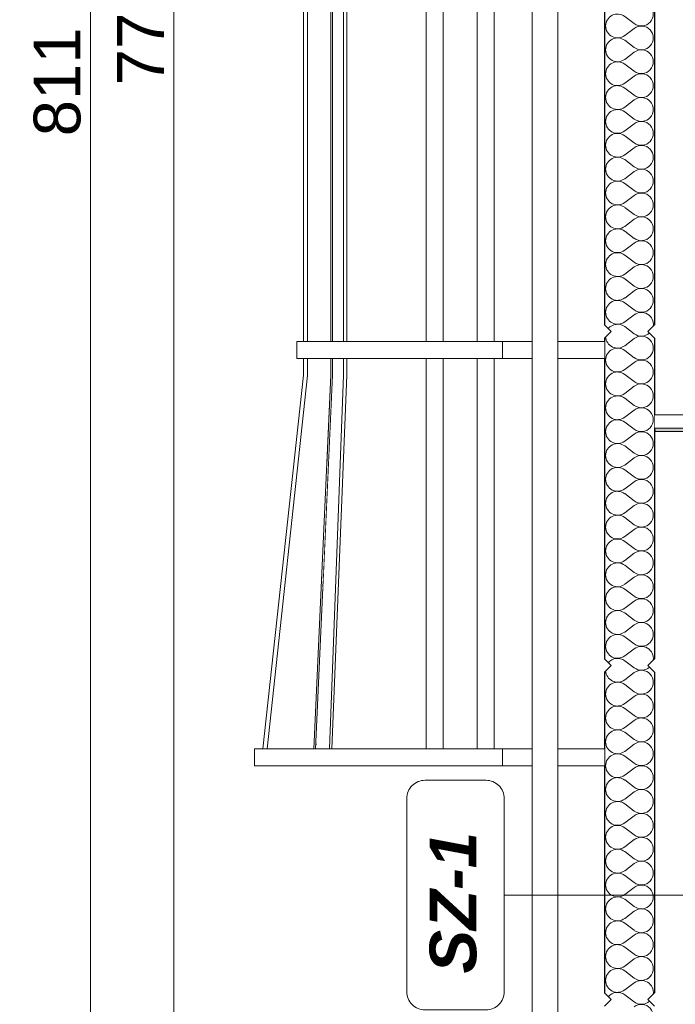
# Model space of a CAD drawing. Header units: millimetres. Extents: x -12989 to 402831, y -50461 to 30884.
# Tile 15 of 175: x 360325 to 362289, y -44675 to -41727. Entities that reach past the tile are written whole.
import ezdxf

# ---------------------------------------------------------------- set-up
doc = ezdxf.new("R2010")
doc.units = ezdxf.units.MM
doc.header["$MEASUREMENT"] = 0
doc.linetypes.add('Wipeout_Contour', pattern=[1000, 0, -1000])
for name, color, linetype in [('A_OZN_ODNOSNIKI', 7, 'Continuous'), ('A_WN_SUFITY', 7, 'Continuous'), ('Nowe_A__SCIANY', 7, 'Continuous'), ('Nowe_A_WN_WYPOSAZENIE', 7, 'Continuous'), ('Nowe_A_WYM', 7, 'Continuous')]:
    doc.layers.add(name, color=color, linetype=linetype)
for name, color, linetype, lineweight in [('A_OZN_ODNOSNIKI_Nr_pióra__6', 7, 'Continuous', 13), ('A_OZN_ODNOSNIKI_Nr_pióra__85', 7, 'Continuous', 13), ('A_WN_SUFITY_Nr_pióra__2', 7, 'Continuous', 13), ('A_WN_SUFITY_Nr_pióra__49', 7, 'Continuous', 15), ('Nowe_A__SCIANY_Nr_pióra__27', 7, 'Continuous', 25), ('Nowe_A_WN_WYPOSAZENIE_Nr_pióra__4', 7, 'Continuous', 13), ('Nowe_A_WYM_Nr_pióra__1', 7, 'Continuous', 13), ('Nowe_A_WYM_Nr_pióra__45', 7, 'Continuous', 15), ('Nowe_A_WYM_Nr_pióra__85', 7, 'Continuous', 13)]:
    doc.layers.add(name, color=color, linetype=linetype, lineweight=lineweight)
doc.layers.add('Nowe_A__SCIANY_Nr_pióra__174', color=7, linetype='Continuous', lineweight=5, true_color=0x6a6a6a)
doc.styles.add('STYL_AUTOMATYCZNY_4', font='arial.ttf')
doc.styles.add('STYL_AUTOMATYCZNY_6', font='arial.ttf')
doc.dimstyles.new('STYL_AUTOMATYCZNY__2', dxfattribs={"dimtxt": 139.999998, "dimasz": 57, "dimexe": 0.18, "dimexo": 0.0625, "dimgap": 0, "dimtad": 1, "dimdec": 0, "dimlfac": 0.1, "dimzin": 0, "dimdsep": 46, "dimtxsty": 'STYL_AUTOMATYCZNY_4', "dimblk": 'ARROWHEAD_6', "dimblk1": 'ARROWHEAD_6', "dimblk2": 'ARROWHEAD_6', "dimcen": 0.09, "dimse1": 1, "dimse2": 1, "dimclrd": 7, "dimclre": 7, "dimclrt": 7, "dimadec": 0, "dimazin": 0, "dimtfac": 1, "dimtdec": 4, "dimtmove": 0, "dimatfit": 3, "dimfxl": 0, "dimtolj": 1, "dimtzin": 0, "dimarcsym": 0})

# ---------------------------------------------------------------- blocks, each defined once
blk = doc.blocks.new('*X12', base_point=(362576.7, -45960.6))
at = {"layer": 'Nowe_A__SCIANY_Nr_pióra__174', "color": 251, "linetype": 'Continuous', "lineweight": 5, "true_color": 0x6a6a6a}
for p, q in [((362166, -41739.2), (362137.5, -41717.7)), ((362166, -41753.4), (362137.5, -41774.9)), ((362166, -41810.6), (362137.5, -41789.2)), ((362166, -41824.9), (362137.5, -41846.3)), ((362166, -41882), (362137.5, -41860.6)), ((362166, -41896.3), (362137.5, -41917.7)), ((362166, -41953.4), (362137.5, -41932)), ((362166, -41967.7), (362137.5, -41989.2)), ((362166, -42024.9), (362137.5, -42003.4)), ((362166, -42039.2), (362137.5, -42060.6)), ((362166, -42096.3), (362137.5, -42074.9)), ((362166, -42110.6), (362137.5, -42132)), ((362166, -42167.7), (362137.5, -42146.3)), ((362166, -42182), (362137.5, -42203.4)), ((362166, -42239.2), (362137.5, -42217.7)), ((362166, -42253.4), (362137.5, -42274.9)), ((362166, -42310.6), (362137.5, -42289.2)), ((362166, -42324.9), (362137.5, -42346.3)), ((362166, -42382), (362137.5, -42360.6)), ((362166, -42396.3), (362137.5, -42417.7)), ((362166, -42453.4), (362137.5, -42432)), ((362166, -42467.7), (362137.5, -42489.2)), ((362166, -42524.9), (362137.5, -42503.4)), ((362166, -42539.2), (362137.5, -42560.6)), ((362166, -42596.3), (362137.5, -42574.9)), ((362166, -42610.6), (362137.5, -42632)), ((362166, -42667.7), (362137.5, -42646.3)), ((362166, -42682), (362137.5, -42703.4)), ((362166, -42739.2), (362137.5, -42717.7)), ((362166, -42753.4), (362137.5, -42774.9)), ((362166, -42810.6), (362137.5, -42789.2)), ((362166, -42824.9), (362137.5, -42846.3)), ((362166, -42882), (362137.5, -42860.6)), ((362166, -42896.3), (362137.5, -42917.7)), ((362166, -42953.4), (362137.5, -42932)), ((362166, -42967.7), (362137.5, -42989.2)), ((362166, -43024.9), (362137.5, -43003.4)), ((362166, -43039.2), (362137.5, -43060.6)), ((362166, -43096.3), (362137.5, -43074.9)), ((362166, -43110.6), (362137.5, -43132)), ((362166, -43167.7), (362137.5, -43146.3)), ((362166, -43182), (362137.5, -43203.4)), ((362166, -43239.2), (362137.5, -43217.7)), ((362166, -43253.4), (362137.5, -43274.9)), ((362166, -43310.6), (362137.5, -43289.2)), ((362166, -43324.9), (362137.5, -43346.3)), ((362166, -43382), (362137.5, -43360.6)), ((362166, -43396.3), (362137.5, -43417.7)), ((362166, -43453.4), (362137.5, -43432)), ((362166, -43467.7), (362137.5, -43489.2)), ((362166, -43524.9), (362137.5, -43503.4)), ((362166, -43539.2), (362137.5, -43560.6)), ((362166, -43596.3), (362137.5, -43574.9)), ((362166, -43610.6), (362137.5, -43632)), ((362166, -43667.7), (362137.5, -43646.3)), ((362166, -43682), (362137.5, -43703.4)), ((362166, -43739.2), (362137.5, -43717.7)), ((362166, -43753.4), (362137.5, -43774.9)), ((362166, -43810.6), (362137.5, -43789.2)), ((362166, -43824.9), (362137.5, -43846.3)), ((362166, -43882), (362137.5, -43860.6)), ((362166, -43896.3), (362137.5, -43917.7)), ((362166, -43953.4), (362137.5, -43932)), ((362166, -43967.7), (362137.5, -43989.2)), ((362166, -44024.9), (362137.5, -44003.4)), ((362166, -44039.2), (362137.5, -44060.6)), ((362166, -44096.3), (362137.5, -44074.9)), ((362166, -44110.6), (362137.5, -44132)), ((362166, -44167.7), (362137.5, -44146.3)), ((362166, -44182), (362137.5, -44203.4)), ((362166, -44239.2), (362137.5, -44217.7)), ((362166, -44253.4), (362137.5, -44274.9)), ((362166, -44310.6), (362137.5, -44289.2)), ((362166, -44324.9), (362137.5, -44346.3)), ((362166, -44382), (362137.5, -44360.6)), ((362166, -44396.3), (362137.5, -44417.7)), ((362166, -44453.4), (362137.5, -44432)), ((362166, -44467.7), (362137.5, -44489.2)), ((362166, -44524.9), (362137.5, -44503.4)), ((362166, -44539.2), (362137.5, -44560.6)), ((362166, -44596.3), (362137.5, -44574.9)), ((362166, -44610.6), (362137.5, -44632)), ((362166, -44667.7), (362137.5, -44646.3))]:
    blk.add_line(p, q, dxfattribs=at)
for centre, start, end in [((362187.5, -41710.6), 233.1301, 126.8699), ((362116, -41746.3), 53.1301, 180), ((362116, -41746.3), 180, 306.8699), ((362187.5, -41782), 233.1301, 126.8699), ((362116, -41817.7), 53.1301, 180), ((362116, -41817.7), 180, 306.8699), ((362187.5, -41853.4), 233.1301, 126.8699), ((362116, -41889.2), 53.1301, 180), ((362116, -41889.2), 180, 306.8699), ((362187.5, -41924.9), 233.1301, 126.8699), ((362116, -41960.6), 53.1301, 180), ((362116, -41960.6), 180, 306.8699), ((362187.5, -41996.3), 233.1301, 126.8699), ((362116, -42032), 53.1301, 180), ((362116, -42032), 180, 306.8699), ((362187.5, -42067.7), 233.1301, 126.8699), ((362116, -42103.4), 53.1301, 180), ((362116, -42103.4), 180, 306.8699), ((362187.5, -42139.2), 233.1301, 126.8699), ((362116, -42174.9), 53.1301, 180), ((362116, -42174.9), 180, 306.8699), ((362187.5, -42210.6), 233.1301, 126.8699), ((362116, -42246.3), 53.1301, 180), ((362116, -42246.3), 180, 306.8699), ((362187.5, -42282), 233.1301, 126.8699), ((362116, -42317.7), 53.1301, 180), ((362116, -42317.7), 180, 306.8699), ((362187.5, -42353.4), 233.1301, 126.8699), ((362116, -42389.2), 53.1301, 180), ((362116, -42389.2), 180, 306.8699), ((362187.5, -42424.9), 233.1301, 126.8699), ((362116, -42460.6), 53.1301, 180), ((362116, -42460.6), 180, 306.8699), ((362187.5, -42496.3), 233.1301, 126.8699), ((362116, -42532), 53.1301, 180), ((362116, -42532), 180, 306.8699), ((362187.5, -42567.7), 233.1301, 126.8699), ((362116, -42603.4), 53.1301, 180), ((362116, -42603.4), 180, 306.8699), ((362187.5, -42639.2), 351.2832, 126.8699), ((362116, -42674.9), 53.1301, 140.6813), ((362116, -42674.9), 183.3422, 306.8699), ((362187.5, -42639.2), 233.1301, 312.5684), ((362187.5, -42710.6), 233.1301, 126.8699), ((362116, -42746.3), 53.1301, 180), ((362116, -42746.3), 180, 306.8699), ((362187.5, -42782), 233.1301, 126.8699), ((362116, -42817.7), 53.1301, 180), ((362116, -42817.7), 180, 306.8699), ((362187.5, -42853.4), 233.1301, 126.8699), ((362116, -42889.2), 53.1301, 180), ((362116, -42889.2), 180, 306.8699), ((362187.5, -42924.9), 233.1301, 126.8699), ((362116, -42960.6), 53.1301, 180), ((362116, -42960.6), 180, 306.8699), ((362187.5, -42996.3), 233.1301, 126.8699), ((362116, -43032), 53.1301, 180), ((362116, -43032), 180, 306.8699), ((362187.5, -43067.7), 233.1301, 126.8699), ((362116, -43103.4), 53.1301, 180), ((362116, -43103.4), 180, 306.8699), ((362187.5, -43139.2), 233.1301, 126.8699), ((362116, -43174.9), 53.1301, 180), ((362116, -43174.9), 180, 306.8699), ((362187.5, -43210.6), 233.1301, 126.8699), ((362116, -43246.3), 53.1301, 180), ((362116, -43246.3), 180, 306.8699), ((362187.5, -43282), 233.1301, 126.8699), ((362116, -43317.7), 53.1301, 180), ((362116, -43317.7), 180, 306.8699), ((362187.5, -43353.4), 233.1301, 126.8699), ((362116, -43389.2), 53.1301, 180), ((362116, -43389.2), 180, 306.8699), ((362187.5, -43424.9), 233.1301, 126.8699), ((362116, -43460.6), 53.1301, 180), ((362116, -43460.6), 180, 306.8699), ((362187.5, -43496.3), 233.1301, 126.8699), ((362116, -43532), 53.1301, 180), ((362116, -43532), 180, 306.8699), ((362187.5, -43567.7), 233.1301, 126.8699), ((362116, -43603.4), 53.1301, 180), ((362116, -43603.4), 180, 306.8699), ((362187.5, -43639.2), 351.2832, 126.8699), ((362116, -43674.9), 53.1301, 140.6813), ((362116, -43674.9), 183.3422, 306.8699), ((362187.5, -43639.2), 233.1301, 312.5684), ((362187.5, -43710.6), 233.1301, 126.8699), ((362116, -43746.3), 53.1301, 180), ((362116, -43746.3), 180, 306.8699), ((362187.5, -43782), 233.1301, 126.8699), ((362116, -43817.7), 53.1301, 180), ((362116, -43817.7), 180, 306.8699), ((362187.5, -43853.4), 233.1301, 126.8699), ((362116, -43889.2), 53.1301, 180), ((362116, -43889.2), 180, 306.8699), ((362187.5, -43924.9), 233.1301, 126.8699), ((362116, -43960.6), 53.1301, 180), ((362116, -43960.6), 180, 306.8699), ((362187.5, -43996.3), 233.1301, 126.8699), ((362116, -44032), 53.1301, 180), ((362116, -44032), 180, 306.8699), ((362187.5, -44067.7), 233.1301, 126.8699), ((362116, -44103.4), 53.1301, 180), ((362116, -44103.4), 180, 306.8699), ((362187.5, -44139.2), 233.1301, 126.8699), ((362116, -44174.9), 53.1301, 180), ((362116, -44174.9), 180, 306.8699), ((362187.5, -44210.6), 233.1301, 126.8699), ((362116, -44246.3), 53.1301, 180), ((362116, -44246.3), 180, 306.8699), ((362187.5, -44282), 233.1301, 126.8699), ((362116, -44317.7), 53.1301, 180), ((362116, -44317.7), 180, 306.8699), ((362187.5, -44353.4), 233.1301, 126.8699), ((362116, -44389.2), 53.1301, 180), ((362116, -44389.2), 180, 306.8699), ((362187.5, -44424.9), 233.1301, 126.8699), ((362116, -44460.6), 53.1301, 180), ((362116, -44460.6), 180, 306.8699), ((362187.5, -44496.3), 233.1301, 126.8699), ((362116, -44532), 53.1301, 180), ((362116, -44532), 180, 306.8699), ((362187.5, -44567.7), 233.1301, 126.8699), ((362116, -44603.4), 53.1301, 180), ((362116, -44603.4), 180, 306.8699), ((362187.5, -44639.2), 351.2832, 126.8699), ((362116, -44674.9), 53.1301, 140.6813), ((362187.5, -44639.2), 233.1301, 312.5684), ((362187.5, -44710.6), 233.1301, 126.8699)]:
    blk.add_arc(centre, 35.7, start, end, dxfattribs=at)
blk = doc.blocks.new('ElemPrzekroju_3_1', base_point=(362576.7, -45960.6))
at = {"color": 254, "linetype": 'Wipeout_Contour', "lineweight": 0, "ltscale": 15314298.64739969}
blk.add_wipeout([(362226.7, -39680.6), (362206.7, -39660.6), (362226.7, -39640.6), (362226.7, -39378.9), (362076.7, -39378.9), (362076.7, -39640.6), (362096.7, -39660.6), (362076.7, -39680.6), (362076.7, -40640.6), (362096.7, -40660.6), (362076.7, -40680.6), (362076.7, -41640.6), (362096.7, -41660.6), (362076.7, -41680.6), (362076.7, -42640.6), (362096.7, -42660.6), (362076.7, -42680.6), (362076.7, -43640.6), (362096.7, -43660.6), (362076.7, -43680.6), (362076.7, -44640.6), (362096.7, -44660.6), (362076.7, -44680.6), (362076.7, -45640.6), (362096.7, -45660.6), (362206.7, -45660.6), (362226.7, -45640.6), (362226.7, -44680.6), (362206.7, -44660.6), (362226.7, -44640.6), (362226.7, -43680.6), (362206.7, -43660.6), (362226.7, -43640.6), (362226.7, -42680.6), (362206.7, -42660.6), (362226.7, -42640.6), (362226.7, -41680.6), (362206.7, -41660.6), (362226.7, -41640.6), (362226.7, -40680.6), (362206.7, -40660.6), (362226.7, -40640.6)], dxfattribs=at).dxf.layer = 'Nowe_A__SCIANY'
at = {"layer": 'Nowe_A__SCIANY_Nr_pióra__27', "color": 7, "linetype": 'Continuous', "lineweight": 25}
for p, q in [((362076.7, -41680.6), (362076.7, -42640.6)), ((362226.7, -41680.6), (362226.7, -42640.6)), ((362076.7, -42640.6), (362096.7, -42660.6)), ((362226.7, -42640.6), (362206.7, -42660.6)), ((362096.7, -42660.6), (362076.7, -42680.6)), ((362206.7, -42660.6), (362226.7, -42680.6)), ((362076.7, -42680.6), (362076.7, -43640.6)), ((362226.7, -42680.6), (362226.7, -42910.6)), ((362226.7, -42960.6), (362226.7, -43640.6)), ((362076.7, -43640.6), (362096.7, -43660.6)), ((362226.7, -43640.6), (362206.7, -43660.6)), ((362096.7, -43660.6), (362076.7, -43680.6)), ((362206.7, -43660.6), (362226.7, -43680.6)), ((362076.7, -43680.6), (362076.7, -44640.6)), ((362226.7, -43680.6), (362226.7, -44640.6)), ((362076.7, -44640.6), (362096.7, -44660.6)), ((362226.7, -44640.6), (362206.7, -44660.6)), ((362096.7, -44660.6), (362076.7, -44680.6)), ((362206.7, -44660.6), (362226.7, -44680.6))]:
    blk.add_line(p, q, dxfattribs=at)
at = {"layer": 'Nowe_A__SCIANY_Nr_pióra__27', "color": 7, "linetype": 'Continuous', "lineweight": 25, "flags": 128}
blk.add_lwpolyline([(362226.7, -42910.6), (362226.7, -42950.6), (362226.7, -42955.6), (362226.7, -42960.6)], dxfattribs=at)
at = {"layer": 'Nowe_A__SCIANY', "lineweight": 0}
blk.add_blockref('*X12', (362576.7, -45960.6), dxfattribs=at)
blk = doc.blocks.new('ElemPrzekroju_10_1', base_point=(362576.7, -45960.6))
at = {"color": 254, "linetype": 'Wipeout_Contour', "lineweight": 0, "ltscale": 1454550.095016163}
blk.add_wipeout([(361187.8, -41688.6), (361175.1, -41688.6), (361175.1, -42690.6), (361187.8, -42690.6)], dxfattribs=at).dxf.layer = 'Nowe_A_WN_WYPOSAZENIE'
at = {"color": 254, "linetype": 'Wipeout_Contour', "lineweight": 0, "ltscale": 1454861.962772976}
blk.add_wipeout([(361257.2, -42690.6), (361262.7, -42690.6), (361262.7, -41688.6), (361257.2, -41688.6)], dxfattribs=at).dxf.layer = 'Nowe_A_WN_WYPOSAZENIE'
at = {"color": 254, "linetype": 'Wipeout_Contour', "lineweight": 0, "ltscale": 1456088.842675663}
blk.add_wipeout([(361543.3, -41688.6), (361543.3, -42690.6), (361594.1, -42690.6), (361594.1, -41688.6)], dxfattribs=at).dxf.layer = 'Nowe_A_WN_WYPOSAZENIE'
at = {"color": 254, "linetype": 'Wipeout_Contour', "lineweight": 0, "ltscale": 1456694.335761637}
blk.add_wipeout([(361695.7, -42690.6), (361746.5, -42690.6), (361746.5, -41688.6), (361695.7, -41688.6)], dxfattribs=at).dxf.layer = 'Nowe_A_WN_WYPOSAZENIE'
at = {"color": 254, "linetype": 'Wipeout_Contour', "lineweight": 0, "ltscale": 1457316.780170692}
blk.add_wipeout([(361771.9, -42690.6), (361771.9, -42741.4), (361860.8, -42741.4), (361860.8, -42690.6)], dxfattribs=at).dxf.layer = 'Nowe_A_WN_WYPOSAZENIE'
at = {"color": 254, "linetype": 'Wipeout_Contour', "lineweight": 0, "ltscale": 1458073.527671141}
blk.add_wipeout([(362076.7, -42690.6), (361937, -42690.6), (361937, -42741.4), (362076.7, -42741.4)], dxfattribs=at).dxf.layer = 'Nowe_A_WN_WYPOSAZENIE'
at = {"color": 254, "linetype": 'Wipeout_Contour', "lineweight": 0, "ltscale": 2182257.610903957}
blk.add_wipeout([(361053.5, -43909.8), (361066.3, -43909.8), (361187.8, -42792.2), (361187.8, -42741.4), (361175.1, -42741.4), (361175.1, -42791.5)], dxfattribs=at).dxf.layer = 'Nowe_A_WN_WYPOSAZENIE'
at = {"color": 254, "linetype": 'Wipeout_Contour', "lineweight": 0, "ltscale": 1456622.959338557}
blk.add_wipeout([(361543.3, -43909.8), (361594.1, -43909.8), (361594.1, -42741.4), (361543.3, -42741.4)], dxfattribs=at).dxf.layer = 'Nowe_A_WN_WYPOSAZENIE'
at = {"color": 254, "linetype": 'Wipeout_Contour', "lineweight": 0, "ltscale": 1457228.230352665}
blk.add_wipeout([(361695.7, -43909.8), (361746.5, -43909.8), (361746.5, -42741.4), (361695.7, -42741.4)], dxfattribs=at).dxf.layer = 'Nowe_A_WN_WYPOSAZENIE'
at = {"color": 254, "linetype": 'Wipeout_Contour', "lineweight": 0, "ltscale": 1455372.200216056}
blk.add_wipeout([(361257.2, -42792), (361206.5, -43909.8), (361211.9, -43909.8), (361223.3, -43658.2)], dxfattribs=at).dxf.layer = 'Nowe_A_WN_WYPOSAZENIE'
at = {"color": 254, "linetype": 'Wipeout_Contour', "lineweight": 0, "ltscale": 1457896.608048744}
blk.add_wipeout([(361771.9, -43909.8), (361771.9, -43960.6), (361860.8, -43960.6), (361860.8, -43909.8)], dxfattribs=at).dxf.layer = 'Nowe_A_WN_WYPOSAZENIE'
at = {"color": 254, "linetype": 'Wipeout_Contour', "lineweight": 0, "ltscale": 1458653.054755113}
blk.add_wipeout([(362076.7, -43909.8), (361937, -43909.8), (361937, -43960.6), (362076.7, -43960.6)], dxfattribs=at).dxf.layer = 'Nowe_A_WN_WYPOSAZENIE'
at = {"color": 254, "linetype": 'Wipeout_Contour', "lineweight": 0, "ltscale": 1457480.100513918}
blk.add_wipeout([(361937, -45859), (361937, -38557), (361860.8, -38557), (361860.8, -45859)], dxfattribs=at).dxf.layer = 'Nowe_A_WN_WYPOSAZENIE'
at = {"color": 254, "linetype": 'Wipeout_Contour', "lineweight": 0, "ltscale": 1454937.58714442}
blk.add_wipeout([(361262.7, -41688.6), (361262.7, -42690.6), (361295.3, -42690.6), (361295.3, -41688.6)], dxfattribs=at).dxf.layer = 'Nowe_A_WN_WYPOSAZENIE'
at = {"color": 254, "linetype": 'Wipeout_Contour', "lineweight": 0, "ltscale": 1456711.3871387}
blk.add_wipeout([(361771.9, -42741.4), (361771.9, -42690.6), (361556, -42690.6), (361556, -42741.4)], dxfattribs=at).dxf.layer = 'Nowe_A_WN_WYPOSAZENIE'
at = {"color": 254, "linetype": 'Wipeout_Contour', "lineweight": 0, "ltscale": 1091422.703393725}
blk.add_wipeout([(361223.3, -43658.2), (361262.6, -42792.2), (361257.2, -42792)], dxfattribs=at).dxf.layer = 'Nowe_A_WN_WYPOSAZENIE'
at = {"color": 254, "linetype": 'Wipeout_Contour', "lineweight": 0, "ltscale": 1457039.311433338}
blk.add_wipeout([(361771.9, -43960.6), (361771.9, -43909.8), (361429, -43909.8), (361429, -43960.6)], dxfattribs=at).dxf.layer = 'Nowe_A_WN_WYPOSAZENIE'
at = {"layer": 'Nowe_A_WN_WYPOSAZENIE_Nr_pióra__4', "color": 7, "linetype": 'Continuous', "lineweight": 13}
for p, q in [((361860.8, -45859), (361860.8, -38557)), ((361937, -45859), (361937, -39283.1)), ((361594.1, -42690.6), (361594.1, -41688.6)), ((361695.7, -42690.6), (361695.7, -41688.6)), ((361746.5, -42690.6), (361746.5, -41688.6)), ((361860.8, -42690.6), (361771.9, -42690.6)), ((361771.9, -42741.4), (361771.9, -42690.6)), ((362076.7, -42690.6), (361937, -42690.6)), ((361594.1, -43909.8), (361594.1, -42741.4)), ((361695.7, -43909.8), (361695.7, -42741.4)), ((361746.5, -43909.8), (361746.5, -42741.4)), ((361860.8, -42741.4), (361771.9, -42741.4)), ((362076.7, -42741.4), (361937, -42741.4)), ((361860.8, -43909.8), (361771.9, -43909.8)), ((361771.9, -43960.6), (361771.9, -43909.8)), ((362076.7, -43909.8), (361937, -43909.8)), ((361860.8, -43960.6), (361771.9, -43960.6)), ((362076.7, -43960.6), (361937, -43960.6))]:
    blk.add_line(p, q, dxfattribs=at)
at = {"color": 254, "linetype": 'Wipeout_Contour', "lineweight": 0, "ltscale": 1455021.77966694}
blk.add_wipeout([(361295.3, -41688.6), (361295.3, -42690.6), (361305, -42690.6), (361305, -41688.6)], dxfattribs=at).dxf.layer = 'Nowe_A_WN_WYPOSAZENIE'
at = {"color": 254, "linetype": 'Wipeout_Contour', "lineweight": 0, "ltscale": 1455978.536411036}
blk.add_wipeout([(361556, -42741.4), (361556, -42690.6), (361403, -42690.6), (361403, -42741.4)], dxfattribs=at).dxf.layer = 'Nowe_A_WN_WYPOSAZENIE'
at = {"color": 254, "linetype": 'Wipeout_Contour', "lineweight": 0, "ltscale": 1818917.952565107}
blk.add_wipeout([(361257.2, -42792), (361262.6, -42792.2), (361262.7, -42792), (361262.7, -42741.4), (361257.2, -42741.4)], dxfattribs=at).dxf.layer = 'Nowe_A_WN_WYPOSAZENIE'
at = {"layer": 'Nowe_A_WN_WYPOSAZENIE_Nr_pióra__4', "color": 7, "linetype": 'Continuous', "lineweight": 13}
for p, q in [((361543.3, -42690.6), (361543.3, -41688.6)), ((361771.9, -42690.6), (361556, -42690.6)), ((361543.3, -43909.8), (361543.3, -42741.4)), ((361771.9, -42741.4), (361556, -42741.4))]:
    blk.add_line(p, q, dxfattribs=at)
at = {"color": 254, "linetype": 'Wipeout_Contour', "lineweight": 0, "ltscale": 1091604.99100152}
blk.add_wipeout([(361213.3, -43909.8), (361253.1, -43909.8), (361295.3, -42791.5)], dxfattribs=at).dxf.layer = 'Nowe_A_WN_WYPOSAZENIE'
at = {"color": 254, "linetype": 'Wipeout_Contour', "lineweight": 0, "ltscale": 1455352.56896798}
blk.add_wipeout([(361262.7, -42792), (361211.9, -43909.8), (361213.3, -43909.8), (361295.3, -42791.5)], dxfattribs=at).dxf.layer = 'Nowe_A_WN_WYPOSAZENIE'
at = {"color": 254, "linetype": 'Wipeout_Contour', "lineweight": 0, "ltscale": 1091662.356089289}
blk.add_wipeout([(361253.6, -43909.8), (361260.5, -43909.8), (361305, -42791.9)], dxfattribs=at).dxf.layer = 'Nowe_A_WN_WYPOSAZENIE'
at = {"color": 254, "linetype": 'Wipeout_Contour', "lineweight": 0, "ltscale": 1455475.331167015}
blk.add_wipeout([(361253.1, -43909.8), (361253.6, -43909.8), (361305, -42791.9), (361295.3, -42791.5)], dxfattribs=at).dxf.layer = 'Nowe_A_WN_WYPOSAZENIE'
at = {"color": 254, "linetype": 'Wipeout_Contour', "lineweight": 0, "ltscale": 1455205.717096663}
blk.add_wipeout([(361262.7, -42792), (361295.3, -42791.5), (361295.3, -42741.4), (361262.7, -42741.4)], dxfattribs=at).dxf.layer = 'Nowe_A_WN_WYPOSAZENIE'
at = {"color": 254, "linetype": 'Wipeout_Contour', "lineweight": 0, "ltscale": 1456054.609506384}
blk.add_wipeout([(361429, -43960.6), (361429, -43909.8), (361276, -43909.8), (361276, -43960.6)], dxfattribs=at).dxf.layer = 'Nowe_A_WN_WYPOSAZENIE'
at = {"layer": 'Nowe_A_WN_WYPOSAZENIE_Nr_pióra__4', "color": 7, "linetype": 'Continuous', "lineweight": 13}
for p, q in [((361771.9, -43909.8), (361429, -43909.8)), ((361771.9, -43960.6), (361429, -43960.6))]:
    blk.add_line(p, q, dxfattribs=at)
at = {"color": 254, "linetype": 'Wipeout_Contour', "lineweight": 0, "ltscale": 1455289.890234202}
blk.add_wipeout([(361305, -42741.4), (361295.3, -42741.4), (361295.3, -42791.5), (361305, -42791.9)], dxfattribs=at).dxf.layer = 'Nowe_A_WN_WYPOSAZENIE'
at = {"color": 254, "linetype": 'Wipeout_Contour', "lineweight": 0, "ltscale": 1455493.061017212}
blk.add_wipeout([(361146.2, -43909.8), (361146.2, -43960.6), (361276, -43960.6), (361276, -43909.8)], dxfattribs=at).dxf.layer = 'Nowe_A_WN_WYPOSAZENIE'
at = {"layer": 'Nowe_A_WN_WYPOSAZENIE_Nr_pióra__4', "color": 7, "linetype": 'Continuous', "lineweight": 13}
for p, q in [((361206.5, -43909.8), (361257.2, -42792)), ((361211.9, -43909.8), (361262.7, -42792)), ((361253.1, -43909.8), (361295.3, -42791.5)), ((361260.5, -43909.8), (361305, -42791.9)), ((361429, -43909.8), (361276, -43909.8)), ((361429, -43960.6), (361276, -43960.6))]:
    blk.add_line(p, q, dxfattribs=at)
at = {"color": 254, "linetype": 'Wipeout_Contour', "lineweight": 0, "ltscale": 1455416.761130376}
blk.add_wipeout([(361273.2, -42690.6), (361273.2, -42741.4), (361403, -42741.4), (361403, -42690.6)], dxfattribs=at).dxf.layer = 'Nowe_A_WN_WYPOSAZENIE'
at = {"color": 254, "linetype": 'Wipeout_Contour', "lineweight": 0, "ltscale": 1455063.27248114}
blk.add_wipeout([(361059.5, -43909.8), (361059.5, -43960.6), (361146.2, -43960.6), (361146.2, -43909.8)], dxfattribs=at).dxf.layer = 'Nowe_A_WN_WYPOSAZENIE'
at = {"layer": 'Nowe_A_WN_WYPOSAZENIE_Nr_pióra__4', "color": 7, "linetype": 'Continuous', "lineweight": 13}
for p, q in [((361295.3, -42690.6), (361295.3, -41688.6)), ((361305, -42690.6), (361305, -41688.6)), ((361556, -42690.6), (361403, -42690.6)), ((361295.3, -42791.5), (361295.3, -42741.4)), ((361305, -42791.9), (361305, -42741.4)), ((361556, -42741.4), (361403, -42741.4)), ((361276, -43909.8), (361146.2, -43909.8)), ((361276, -43960.6), (361146.2, -43960.6))]:
    blk.add_line(p, q, dxfattribs=at)
at = {"color": 254, "linetype": 'Wipeout_Contour', "lineweight": 0, "ltscale": 1454986.798902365}
blk.add_wipeout([(361186.5, -42690.6), (361186.5, -42741.4), (361273.2, -42741.4), (361273.2, -42690.6)], dxfattribs=at).dxf.layer = 'Nowe_A_WN_WYPOSAZENIE'
at = {"color": 254, "linetype": 'Wipeout_Contour', "lineweight": 0, "ltscale": 1454830.673343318}
blk.add_wipeout([(361059.5, -43960.6), (361059.5, -43909.8), (361029, -43909.8), (361029, -43960.6)], dxfattribs=at).dxf.layer = 'Nowe_A_WN_WYPOSAZENIE'
at = {"layer": 'Nowe_A_WN_WYPOSAZENIE_Nr_pióra__4', "color": 7, "linetype": 'Continuous', "lineweight": 13}
for p, q in [((361257.2, -42690.6), (361257.2, -41688.6)), ((361262.7, -42690.6), (361262.7, -41688.6)), ((361403, -42690.6), (361273.2, -42690.6)), ((361257.2, -42792), (361257.2, -42741.4)), ((361262.7, -42792), (361262.7, -42741.4)), ((361403, -42741.4), (361273.2, -42741.4)), ((361053.5, -43909.8), (361175.1, -42791.5)), ((361066.3, -43909.8), (361187.8, -42792.2)), ((361059.5, -43909.8), (361029, -43909.8)), ((361029, -43960.6), (361029, -43909.8)), ((361146.2, -43909.8), (361059.5, -43909.8)), ((361059.5, -43960.6), (361029, -43960.6)), ((361146.2, -43960.6), (361059.5, -43960.6))]:
    blk.add_line(p, q, dxfattribs=at)
at = {"color": 254, "linetype": 'Wipeout_Contour', "lineweight": 0, "ltscale": 1454754.105722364}
blk.add_wipeout([(361186.5, -42741.4), (361186.5, -42690.6), (361156, -42690.6), (361156, -42741.4)], dxfattribs=at).dxf.layer = 'Nowe_A_WN_WYPOSAZENIE'
at = {"layer": 'Nowe_A_WN_WYPOSAZENIE_Nr_pióra__4', "color": 7, "linetype": 'Continuous', "lineweight": 13}
for p, q in [((361175.1, -42690.6), (361175.1, -41688.6)), ((361187.8, -42690.6), (361187.8, -41688.6)), ((361186.5, -42690.6), (361156, -42690.6)), ((361156, -42741.4), (361156, -42690.6)), ((361273.2, -42690.6), (361186.5, -42690.6)), ((361186.5, -42741.4), (361156, -42741.4)), ((361175.1, -42791.5), (361175.1, -42741.4)), ((361273.2, -42741.4), (361186.5, -42741.4)), ((361187.8, -42792.2), (361187.8, -42741.4))]:
    blk.add_line(p, q, dxfattribs=at)
blk = doc.blocks.new('ElemPrzekroju_27_1', base_point=(362576.7, -45960.6))
at = {"color": 254, "linetype": 'Wipeout_Contour', "lineweight": 0, "ltscale": 1459063.578228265}
blk.add_wipeout([(362226.7, -42955.6), (362226.7, -42960.6), (362228.2, -42960.6), (362228.2, -42955.6)], dxfattribs=at).dxf.layer = 'A_WN_SUFITY'
at = {"color": 254, "linetype": 'Wipeout_Contour', "lineweight": 0, "ltscale": 1467023.915540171}
blk.add_wipeout([(362226.7, -42910.6), (362226.7, -42950.6), (366242.5, -42950.6), (366242.5, -42910.6)], dxfattribs=at).dxf.layer = 'A_WN_SUFITY'
at = {"color": 254, "linetype": 'Wipeout_Contour', "lineweight": 0, "ltscale": 1459063.578236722}
blk.add_wipeout([(362228.2, -42955.6), (362226.7, -42955.6), (362226.7, -42960.6), (362228.2, -42960.6)], dxfattribs=at).dxf.layer = 'A_WN_SUFITY'
at = {"color": 254, "linetype": 'Wipeout_Contour', "lineweight": 0, "ltscale": 1467023.915547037}
blk.add_wipeout([(366242.5, -42910.6), (362226.7, -42910.6), (362226.7, -42950.6), (366242.5, -42950.6)], dxfattribs=at).dxf.layer = 'A_WN_SUFITY'
at = {"layer": 'A_WN_SUFITY_Nr_pióra__49', "color": 7, "linetype": 'Continuous', "lineweight": 15}
for p, q in [((366242.5, -42910.6), (362226.7, -42910.6)), ((362228.2, -42960.6), (362226.7, -42960.6)), ((362828.2, -42960.6), (362228.2, -42960.6))]:
    blk.add_line(p, q, dxfattribs=at)
blk = doc.blocks.new('ElemPrzekroju_29_1', base_point=(362576.7, -45960.6))
at = {"layer": 'A_WN_SUFITY', "linetype": 'Continuous', "lineweight": 0, "true_color": 0x000000}
for points in [[(362228.2, -42955.6), (362228.2, -42950.6), (362226.7, -42950.6), (362226.7, -42955.6)], [(362828.2, -42960.6), (362828.2, -42950.6), (362228.2, -42950.6), (362228.2, -42960.6)]]:
    blk.add_hatch(color=18, dxfattribs=at).paths.add_polyline_path(points)
at = {"layer": 'A_WN_SUFITY_Nr_pióra__2', "color": 7, "linetype": 'Continuous', "lineweight": 13}
for q in [(362226.7, -42955.6), (362228.2, -42960.6)]:
    blk.add_line((362228.2, -42955.6), q, dxfattribs=at)
at = {"layer": 'A_WN_SUFITY_Nr_pióra__2', "color": 7, "linetype": 'Continuous', "lineweight": 13, "flags": 128}
blk.add_lwpolyline([(366242.5, -42950.6), (365846.2, -42950.6), (365844.7, -42950.6), (365843.2, -42950.6), (365243.2, -42950.6), (365241.7, -42950.6), (365240.2, -42950.6), (364640.2, -42950.6), (364638.7, -42950.6), (364637.2, -42950.6), (364037.2, -42950.6), (364035.7, -42950.6), (364034.2, -42950.6), (363434.2, -42950.6), (363432.7, -42950.6), (363431.2, -42950.6), (362831.2, -42950.6), (362829.7, -42950.6), (362828.2, -42950.6), (362228.2, -42950.6), (362226.7, -42950.6)], dxfattribs=at)
blk = doc.blocks.new('*D359', base_point=(362576.7, -45960.6))
at = {"layer": 'Nowe_A_WYM_Nr_pióra__45', "color": 7, "linetype": 'Continuous', "lineweight": 15}
for p, q in [((360757.2, -45630.6), (360817.2, -45690.6)), ((360757.2, -45950.6), (360817.2, -46010.6))]:
    blk.add_line(p, q, dxfattribs=at)
at = {"layer": 'Nowe_A_WYM_Nr_pióra__85', "color": 7, "linetype": 'Continuous', "lineweight": 13}
for p, q in [((360787.2, -45660.6), (360787.2, -37866.4)), ((360843.5, -45660.6), (360731, -45660.6)), ((360787.2, -45980.6), (360787.2, -45660.6)), ((360843.5, -45980.6), (360731, -45980.6)), ((360787.2, -46025.6), (360787.2, -45980.6))]:
    blk.add_line(p, q, dxfattribs=at)
at = {"layer": 'Nowe_A_WYM_Nr_pióra__1', "color": 7, "lineweight": 13, "insert": (360759.2, -45927.4), "char_height": 140, "attachment_point": 7, "rotation": 90, "style": 'STYL_AUTOMATYCZNY_4'}
blk.add_mtext('\\A1;{\\pql;\\fArial|b0|i0|c238|p0;\\W1.000000;32}', dxfattribs=at)
blk = doc.blocks.new('ARROWHEAD_6')
at = {"color": 0, "linetype": 'Continuous', "lineweight": 0}
for p, q in [((0, 0), (-1, 0)), ((-0.5, -0.5), (0.5, 0.5))]:
    blk.add_line(p, q, dxfattribs=at)
blk = doc.blocks.new('*D360', base_point=(362576.7, -45960.6))
at = {"layer": 'Nowe_A_WYM_Nr_pióra__45', "color": 7, "linetype": 'Continuous', "lineweight": 15}
for p, q in [((360817.2, -37896.4), (360757.2, -37836.4)), ((360757.2, -45630.6), (360817.2, -45690.6))]:
    blk.add_line(p, q, dxfattribs=at)
at = {"layer": 'Nowe_A_WYM_Nr_pióra__85', "color": 7, "linetype": 'Continuous', "lineweight": 13}
for p, q in [((360787.2, -37866.4), (360787.2, -37821.4)), ((360843.5, -37866.4), (360731, -37866.4)), ((360787.2, -45660.6), (360787.2, -37866.4))]:
    blk.add_line(p, q, dxfattribs=at)
at = {"layer": 'Nowe_A_WYM_Nr_pióra__1', "color": 7, "lineweight": 13, "insert": (360759.2, -41923.7), "char_height": 140, "attachment_point": 7, "rotation": 90, "style": 'STYL_AUTOMATYCZNY_4'}
blk.add_mtext('\\A1;{\\pql;\\fArial|b0|i0|c238|p0;\\W1.000000;779}', dxfattribs=at)
blk = doc.blocks.new('*D364', base_point=(362576.7, -45960.6))
at = {"layer": 'Nowe_A_WYM_Nr_pióra__45', "color": 7, "linetype": 'Continuous', "lineweight": 15}
for p, q in [((360567.2, -37896.4), (360507.2, -37836.4)), ((360507.2, -45950.6), (360567.2, -46010.6))]:
    blk.add_line(p, q, dxfattribs=at)
at = {"layer": 'Nowe_A_WYM_Nr_pióra__85', "color": 7, "linetype": 'Continuous', "lineweight": 13}
for p, q in [((360537.2, -37866.4), (360537.2, -37821.4)), ((360593.5, -37866.4), (360481, -37866.4)), ((360537.2, -45980.6), (360537.2, -37866.4)), ((360593.5, -45980.6), (360481, -45980.6)), ((360537.2, -46025.6), (360537.2, -45980.6))]:
    blk.add_line(p, q, dxfattribs=at)
at = {"layer": 'Nowe_A_WYM_Nr_pióra__1', "color": 7, "lineweight": 13, "insert": (360509.2, -42076.6), "char_height": 140, "attachment_point": 7, "rotation": 90, "style": 'STYL_AUTOMATYCZNY_4'}
blk.add_mtext('\\A1;{\\pql;\\fArial|b0|i0|c238|p0;\\W1.000000;811}', dxfattribs=at)
blk = doc.blocks.new('Etykieta_1_1', base_point=(362076.7, -44347.9))
at = {"color": 254, "linetype": 'Wipeout_Contour', "lineweight": 0, "ltscale": 8744159.918429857}
blk.add_wipeout([(361776.7, -44636.6), (361776.7, -44059.2), (361776.7, -44059.2), (361769.4, -44031.7), (361749.2, -44011.6), (361721.7, -44004.2), (361721.7, -44004.2), (361539.7, -44004.2), (361539.7, -44004.2), (361512.2, -44011.6), (361492.1, -44031.7), (361484.7, -44059.2), (361484.7, -44059.2), (361484.7, -44636.6), (361484.7, -44636.6), (361492.1, -44664.1), (361512.2, -44684.3), (361539.7, -44691.6), (361539.7, -44691.6), (361721.7, -44691.6), (361721.7, -44691.6), (361749.2, -44684.3), (361769.4, -44664.1)], dxfattribs=at).dxf.layer = 'A_OZN_ODNOSNIKI'
at = {"layer": 'A_OZN_ODNOSNIKI_Nr_pióra__85', "color": 7, "linetype": 'Continuous', "lineweight": 13}
for p, q in [((361777.2, -44347.9), (361776.7, -44347.9)), ((362376.2, -44347.9), (361777.2, -44347.9))]:
    blk.add_line(p, q, dxfattribs=at)
at = {"layer": 'A_OZN_ODNOSNIKI_Nr_pióra__85', "color": 7, "linetype": 'Continuous', "lineweight": 13, "flags": 128}
blk.add_lwpolyline([(361776.7, -44636.6, -0.414214), (361721.7, -44691.6), (361539.7, -44691.6, -0.414214), (361484.7, -44636.6), (361484.7, -44059.2, -0.414214), (361539.7, -44004.2), (361721.7, -44004.2, -0.414214), (361776.7, -44059.2)], format="xyb", close=True, dxfattribs=at)
at = {"layer": 'A_OZN_ODNOSNIKI_Nr_pióra__6', "color": 7, "lineweight": 13, "insert": (361553, -44582.6), "char_height": 140, "attachment_point": 1, "rotation": 90, "style": 'STYL_AUTOMATYCZNY_6'}
blk.add_mtext('\\A1;{\\pql;\\pt0,6000;\\fArial|b1|i1|c238|p0;\\W1.000000;SZ-1\\fArial|b1|i1|c238|p0;\\W1.000000;\\A1{\\H.66x;\\S^  ;}\\fArial|b1|i1|c238|p0;\\W1.000000;\\fArial|b1|i1|c238|p0;\\W1.000000;\\A1{\\H.66x;\\S^  ;}\\fArial|b1|i1|c238|p0;\\W1.000000; \\fArial|b1|i1|c238|p0;\\W1.000000;\\fArial|b1|i1|c238|p0;\\W1.000000;\\fArial|b1|i1|c238|p0;\\W1.000000;\\fArial|b1|i1|c238|p0;\\W1.000000;\\fArial|b1|i1|c238|p0;\\W1.000000;\\fArial|b1|i1|c238|p0;\\W1.000000;\\fArial|b1|i1|c238|p0;\\W1.000000;\\fArial|b1|i1|c238|p0;\\W1.000000;\\fArial|b1|i1|c238|p0;\\W1.000000;\\fArial|b1|i1|c238|p0;\\W1.000000;\\fArial|b1|i1|c238|p0;\\W1.000000;\\fArial|b1|i1|c238|p0;\\W1.000000;\\fArial|b1|i1|c238|p0;\\W1.000000;\\fArial|b1|i1|c238|p0;\\W1.000000;\\fArial|b1|i1|c238|p0;\\W1.000000;\\fArial|b1|i1|c238|p0;\\W1.000000;\\fArial|b1|i1|c238|p0;\\W1.000000;\\fArial|b1|i1|c238|p0;\\W1.000000;\\fArial|b1|i1|c238|p0;\\W1.000000;\\fArial|b1|i1|c238|p0;\\W1.000000;\\fArial|b1|i1|c238|p0;\\W1.000000;\\fArial|b1|i1|c238|p0;\\W1.000000;\\fArial|b1|i1|c238|p0;\\W1.000000;\\fArial|b1|i1|c238|p0;\\W1.000000;\\fArial|b1|i1|c238|p0;\\W1.000000;\\fArial|b1|i1|c238|p0;\\W1.000000;\\fArial|b1|i1|c238|p0;\\W1.000000;\\fArial|b1|i1|c238|p0;\\W1.000000;\\fArial|b1|i1|c238|p0;\\W1.000000;\\fArial|b1|i1|c238|p0;\\W1.000000;\\fArial|b1|i1|c238|p0;\\W1.000000;\\fArial|b1|i1|c238|p0;\\W1.000000;\\fArial|b1|i1|c238|p0;\\W1.000000;\\fArial|b1|i1|c238|p0;\\W1.000000;\\fArial|b1|i1|c238|p0;\\W1.000000;\\fArial|b1|i1|c238|p0;\\W1.000000;\\fArial|b1|i1|c238|p0;\\W1.000000;\\fArial|b1|i1|c238|p0;\\W1.000000;\\fArial|b1|i1|c238|p0;\\W1.000000;\\fArial|b1|i1|c238|p0;\\W1.000000;\\fArial|b1|i1|c238|p0;\\W1.000000;\\fArial|b1|i1|c238|p0;\\W1.000000;\\fArial|b1|i1|c238|p0;\\W1.000000;}', dxfattribs=at)

msp = doc.modelspace()

# ---------------------------------------------------------------- block references
at = {"layer": 'Nowe_A__SCIANY', "lineweight": 0}
msp.add_blockref('ElemPrzekroju_3_1', (362576.7, -45960.6), dxfattribs=at)

# ---------------------------------------------------------------- next in the draw order: block references
at = {"layer": 'A_WN_SUFITY', "lineweight": 0}
msp.add_blockref('ElemPrzekroju_27_1', (362576.7, -45960.6), dxfattribs=at)
at = {"layer": 'Nowe_A_WN_WYPOSAZENIE', "lineweight": 0}
msp.add_blockref('ElemPrzekroju_10_1', (362576.7, -45960.6), dxfattribs=at)

# ---------------------------------------------------------------- next in the draw order: block references
at = {"layer": 'A_WN_SUFITY', "lineweight": 0}
msp.add_blockref('ElemPrzekroju_29_1', (362576.7, -45960.6), dxfattribs=at)

# ---------------------------------------------------------------- next in the draw order: dimensions: what is measured, and where the dimension line sits
at = {"layer": 'Nowe_A_WYM', "color": 7, "linetype": 'Continuous', "lineweight": 13}
for base, p1, p2, picture, middle in [((360537.2, -37866.4), (362126.7, -45980.6), (362076.7, -37866.4), '*D364', (360439.2, -41916.7)), ((360787.2, -37866.4), (362076.7, -45660.6), (362076.7, -37866.4), '*D360', (360689.2, -41763.9)), ((360787.2, -45660.6), (362126.7, -45980.6), (362076.7, -45660.6), '*D359', (360689.2, -45820.8))]:
    dim = msp.add_linear_dim(base=base, p1=p1, p2=p2, angle=90, dimstyle='STYL_AUTOMATYCZNY__2', dxfattribs=at)
    dim.commit()
    dim.dimension.update_dxf_attribs({"geometry": picture, "text_midpoint": middle, "dimtype": 160, "text_rotation": 90})

# ---------------------------------------------------------------- next in the draw order: block references
at = {"layer": 'A_OZN_ODNOSNIKI', "color": 7, "linetype": 'Continuous', "lineweight": 13}
msp.add_blockref('Etykieta_1_1', (362076.7, -44347.9), dxfattribs=at)

doc.saveas('drawing.dxf')
